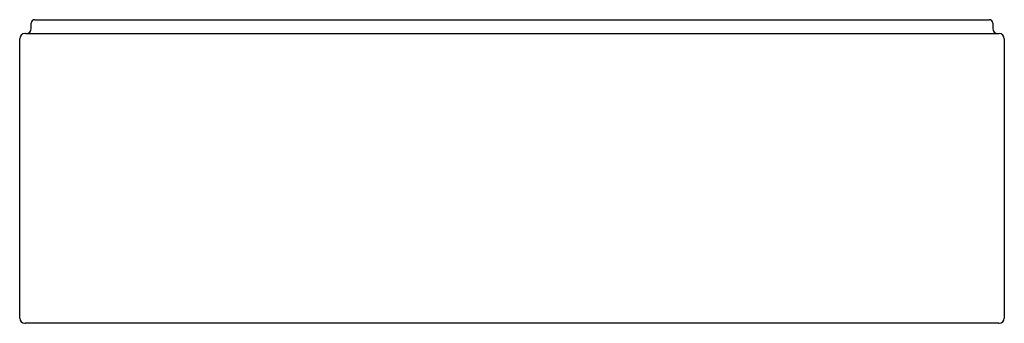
# Model space of a CAD drawing. Header units: millimetres. Extents: x 2314.4 to 2316.1, y 2392.73 to 2393.26.
import ezdxf

# ---------------------------------------------------------------- set-up
doc = ezdxf.new("R2010")
doc.units = ezdxf.units.MM
doc.layers.add('SANINDUSA', color=3, linetype='Continuous')

msp = doc.modelspace()

# ---------------------------------------------------------------- linework, layer by layer
at = {"layer": 'SANINDUSA'}
for p, q in [((2314.4201, 2393.2436), (2314.4201, 2393.2526)), ((2314.4261, 2393.2586), (2314.4301, 2393.2586)), ((2314.4301, 2393.2586), (2316.0701, 2393.2586)), ((2316.0701, 2393.2586), (2316.0741, 2393.2586)), ((2316.0801, 2393.2526), (2316.0801, 2393.2436)), ((2314.4101, 2393.2346), (2314.4091, 2393.2346)), ((2314.4101, 2393.2346), (2316.0901, 2393.2346)), ((2316.0901, 2393.2346), (2316.0911, 2393.2346)), ((2314.4001, 2392.7436), (2314.4001, 2393.2256)), ((2316.1001, 2393.2256), (2316.1001, 2392.7436)), ((2314.4091, 2392.7346), (2314.4101, 2392.7346)), ((2316.0901, 2392.7346), (2314.4101, 2392.7346)), ((2316.0901, 2392.7346), (2316.0911, 2392.7346))]:
    msp.add_line(p, q, dxfattribs=at)
for centre, radius, start, end in [((2314.4111, 2393.2436), 0.009, 270, 0), ((2314.4261, 2393.2526), 0.006, 90, 180), ((2316.0741, 2393.2526), 0.006, 0, 90), ((2316.0891, 2393.2436), 0.009, 180, 270), ((2314.4091, 2393.2256), 0.009, 90, 180), ((2316.0911, 2393.2256), 0.009, 0, 90), ((2314.4091, 2392.7436), 0.009, 180, 270), ((2316.0911, 2392.7436), 0.009, 270, 0)]:
    msp.add_arc(centre, radius, start, end, dxfattribs=at)

doc.saveas('drawing.dxf')
